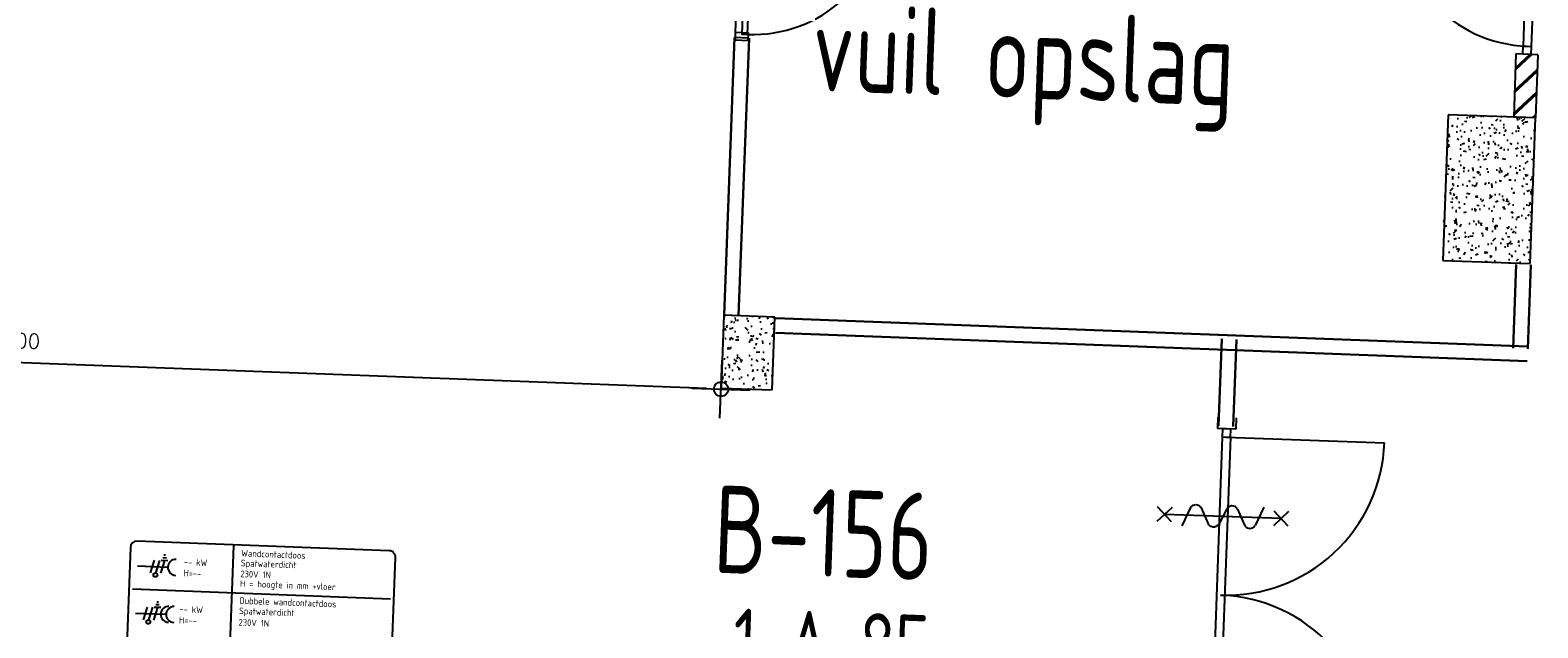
# Model space of a CAD drawing. Header units: millimetres. Extents: x 119024465 to 119292677, y 483022511 to 483148062.
# Tile 143 of 162: x 119237355 to 119247697, y 483068743 to 483072843. Entities that reach past the tile are written whole.
import ezdxf
from ezdxf.enums import TextEntityAlignment as Align

# ---------------------------------------------------------------- set-up
doc = ezdxf.new("R2010")
doc.units = ezdxf.units.MM
doc.header["$LTSCALE"] = 100
doc.layers.get('0').update_dxf_attribs({"linetype": 'CONTINUOUS'})
doc.layers.get('Defpoints').update_dxf_attribs({"linetype": 'CONTINUOUS'})
doc.layers.add('(22) Binnenwanden', color=1, linetype='CONTINUOUS', lineweight=0)
for name, color, linetype in [('02---0-_2MMTEKST', 2, 'CONTINUOUS'), ('03---0-_3MMTEKST', 3, 'CONTINUOUS'), ('04---0-_5MMTEKST', 4, 'CONTINUOUS'), ('12', 4, 'CONTINUOUS'), ('200-3D', 1, 'CONTINUOUS'), ('63---0--LICHTINST', 7, 'CONTINUOUS'), ('AL22----', 2, 'CONTINUOUS'), ('AL22----_ARC', 8, 'CONTINUOUS'), ('AL28----', 4, 'CONTINUOUS'), ('AL28----_ARC', 8, 'CONTINUOUS'), ('AL32----', 6, 'CONTINUOUS'), ('BT00----_HOTELNRS', 3, 'CONTINUOUS'), ('BT00----_RUIMTENRS', 7, 'CONTINUOUS'), ('fdstp techniek', 254, 'CONTINUOUS'), ('LAYER22', 12, 'CONTINUOUS'), ('LAYER32', 7, 'CONTINUOUS'), ('M-119--MATEN', 1, 'CONTINUOUS')]:
    doc.layers.add(name, color=color, linetype=linetype)
doc.styles.add('2', font='ISO', dxfattribs={"height": 125})
doc.styles.add('ROMANS', font='ROMANS.SHX')
doc.styles.get("Standard").update_dxf_attribs({"font": 'ISOCP.SHX'})
doc.dimstyles.new('DIM-100', dxfattribs={"dimscale": 100, "dimtxt": 1, "dimasz": 1, "dimexe": 3, "dimexo": 3, "dimgap": 1, "dimtad": 1, "dimdec": 0, "dimrnd": 1, "dimzin": 0, "dimdsep": 46, "dimtxsty": 'ROMANS', "dimblk1": 'DOT1', "dimblk2": 'DOT1', "dimsah": 1, "dimcen": -3, "dimdle": 1, "dimse1": 1, "dimse2": 1, "dimclrd": 1, "dimclre": 1, "dimclrt": 2, "dimadec": 0, "dimazin": 0, "dimtfac": 0.75, "dimtdec": 0, "dimtix": 1, "dimtmove": 1, "dimatfit": 3, "dimldrblk": 'DOT1', "dimfxl": 1, "dimtvp": 1, "dimtolj": 1, "dimtzin": 0, "dimarcsym": 0})

# ---------------------------------------------------------------- blocks, each defined once
blk = doc.blocks.new('KOLOM')
at = {"layer": 'AL28----', "linetype": 'Continuous'}
for p, q in [((0.5, 0.5), (-0.5, 0.5)), ((-0.5, 0.5), (-0.5, -0.5)), ((0.5, -0.5), (0.5, 0.5)), ((-0.5, -0.5), (0.5, -0.5))]:
    blk.add_line(p, q, dxfattribs=at)
blk = doc.blocks.new('500X350')
at = {"layer": 'AL28----_ARC'}
h = blk.add_hatch(dxfattribs=at)
h.set_pattern_fill('AR-CONC', color=256, style=0)
h.set_pattern_definition([(50, (-84509.61414888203, -60757.03995125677), (182.1846689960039, -15.93908553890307), [19.05, -209.55]), (355, (-84509.61414888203, -60757.03995125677), (-35.24282597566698, 191.05664288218), [15.24, -167.64]), (100.451, (-84494.43214888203, -60758.36820125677), (146.9425016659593, 175.1166878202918), [16.19, -178.09]), (46.18420000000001, (-84509.61414888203, -60706.23995125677), (271.0790408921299, -42.04232793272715), [28.575, -314.325]), (96.6356, (-84487.02424888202, -60709.74345125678), (237.4042344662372, 247.4255558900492), [24.285, -267.135]), (351.1840000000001, (-84509.61414888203, -60706.23995125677), (237.4046058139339, 247.4251178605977), [22.86, -251.46]), (21, (-84484.21414888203, -60718.93995125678), (151.6148798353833, -102.2655185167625), [19.05, -209.55]), (326.0000000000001, (-84484.21414888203, -60718.93995125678), (61.80202834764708, 184.1879661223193), [15.24, -167.64]), (71.4514, (-84471.57964888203, -60727.46205125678), (213.4164907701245, 81.92285771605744), [16.19, -178.09]), (37.50000000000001, (-84509.61414888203, -60757.03995125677), (3.088603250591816, 84.55503887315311), [0, -165.608, 0, -170.18, 0, -168.275]), (7.499999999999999, (-84509.61414888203, -60757.03995125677), (66.81966251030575, 100.1805748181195), [0, -97.028, 0, -161.798, 0, -64.135]), (327.5, (-84566.25614888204, -60757.03995125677), (135.5905951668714, -5.72874399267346), [0, -63.5, 0, -198.12, 0, -262.89]), (317.5, (-84591.65614888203, -60757.03995125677), (148.129181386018, 25.42649103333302), [0, -82.55, 0, -131.572, 0, -186.69])])
h.paths.add_polyline_path([(-250, 175), (-250, -175), (250, -175), (250, 175)])
at = {"layer": 'AL28----', "xscale": 500, "yscale": 350, "zscale": 2600}
blk.add_blockref('KOLOM', (0, 0), dxfattribs=at)
blk = doc.blocks.new('600x1000')
at = {"layer": 'AL28----_ARC'}
h = blk.add_hatch(dxfattribs=at)
h.set_pattern_fill('AR-CONC', color=256, style=0)
h.set_pattern_definition([(50, (-93318.17656066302, -55761.95239594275), (182.1846689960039, -15.93908553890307), [19.05, -209.55]), (355, (-93318.17656066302, -55761.95239594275), (-35.24282597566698, 191.05664288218), [15.24, -167.64]), (100.451, (-93302.99456066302, -55763.28064594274), (146.9425016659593, 175.1166878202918), [16.19, -178.09]), (46.18420000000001, (-93318.17656066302, -55711.15239594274), (271.0790408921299, -42.04232793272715), [28.575, -314.325]), (96.6356, (-93295.58666066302, -55714.65589594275), (237.4042344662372, 247.4255558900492), [24.285, -267.135]), (351.1840000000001, (-93318.17656066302, -55711.15239594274), (237.4046058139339, 247.4251178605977), [22.86, -251.46]), (21, (-93292.77656066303, -55723.85239594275), (151.6148798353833, -102.2655185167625), [19.05, -209.55]), (326.0000000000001, (-93292.77656066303, -55723.85239594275), (61.80202834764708, 184.1879661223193), [15.24, -167.64]), (71.4514, (-93280.14206066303, -55732.37449594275), (213.4164907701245, 81.92285771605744), [16.19, -178.09]), (37.50000000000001, (-93318.17656066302, -55761.95239594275), (3.088603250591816, 84.55503887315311), [0, -165.608, 0, -170.18, 0, -168.275]), (7.499999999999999, (-93318.17656066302, -55761.95239594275), (66.81966251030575, 100.1805748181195), [0, -97.028, 0, -161.798, 0, -64.135]), (327.5, (-93374.81856066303, -55761.95239594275), (135.5905951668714, -5.72874399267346), [0, -63.5, 0, -198.12, 0, -262.89]), (317.5, (-93400.21856066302, -55761.95239594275), (148.129181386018, 25.42649103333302), [0, -82.55, 0, -131.572, 0, -186.69])])
h.paths.add_polyline_path([(-300, -500), (300, -500), (300, 500), (-300, 500)])
at = {"layer": 'AL28----', "xscale": 600, "yscale": 1000, "zscale": 2600}
blk.add_blockref('KOLOM', (0, 0), dxfattribs=at)
blk = doc.blocks.new('114-31b')
at = {"color": 0, "linetype": 'Continuous'}
for p, q in [((-49.99999994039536, 449.9999999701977), (50.00000011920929, 349.9999999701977)), ((50.00000005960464, 449.9999999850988), (-49.99999994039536, 349.9999999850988)), ((0, 399.9999999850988), (5.960464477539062e-08, -400)), ((-75.22076380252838, 278.9749930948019), (52.90113949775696, 224.7435648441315)), ((-53.78419476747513, 99.46940438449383), (53.34266716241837, 150.804756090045)), ((-53.34266716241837, 25.53059560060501), (53.34266716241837, -25.53059561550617)), ((-53.34266716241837, -150.2564351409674), (52.9011395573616, -99.46940438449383)), ((-53.78419476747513, -224.1952439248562), (74.77923619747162, -278.9116318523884)), ((-49.99999988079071, -349.9999998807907), (50.00000017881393, -449.9999998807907)), ((50.00000011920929, -349.9999998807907), (-49.99999988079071, -449.9999998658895))]:
    blk.add_line(p, q, dxfattribs=at)
for points in [[(74.77923613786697, 187.6370802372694, 0.1085803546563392), (71.06170707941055, 204.554047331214, 0.1021137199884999), (60.13457524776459, 219.3489430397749, 0.04519307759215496), (52.90113949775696, 224.7435648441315, 0.02457701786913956)], [(53.34266716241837, 150.804756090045, 0.04259042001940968), (60.13457524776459, 155.9252174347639, 0.1021137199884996), (71.06170707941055, 170.7201131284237, 0.1085803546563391), (74.77923613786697, 187.6370802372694, 0.1085803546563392)], [(-53.78419476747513, 99.46940438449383, 0.04259042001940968), (-60.57610285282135, 94.34894302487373, 0.1021137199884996), (-71.50323468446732, 79.55404733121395, 0.1085803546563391), (-75.22076380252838, 62.6370802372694, 0.1085803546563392)], [(-75.22076380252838, 62.6370802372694, 0.1085803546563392), (-71.50323474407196, 45.72011312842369, 0.1021137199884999), (-60.57610285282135, 30.92521743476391, 0.04519307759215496), (-53.34266716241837, 25.53059560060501, 0.02457701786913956)], [(74.77923619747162, -62.3629197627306, -0.1085803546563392), (71.0617071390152, -79.27988687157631, -0.1021137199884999), (60.13457524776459, -94.07478255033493, -0.04519307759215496), (52.9011395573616, -99.46940438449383, -0.02457701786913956)], [(53.34266716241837, -25.53059561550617, -0.04259042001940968), (60.13457524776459, -30.65105697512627, -0.1021137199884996), (71.06170707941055, -45.44595265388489, -0.1085803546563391), (74.77923619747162, -62.3629197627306, -0.1085803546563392)], [(-75.22076380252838, -187.3629197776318, -0.1085803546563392), (-71.50323468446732, -170.4459526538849, -0.1021137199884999), (-60.57610285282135, -155.6510569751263, -0.04519307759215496), (-53.34266716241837, -150.2564351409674, -0.02457701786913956)], [(-53.78419476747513, -224.1952439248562, -0.04259042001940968), (-60.57610285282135, -219.0747825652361, -0.1021137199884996), (-71.50323474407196, -204.2798868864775, -0.1085803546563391), (-75.22076380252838, -187.3629197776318, -0.1085803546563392)]]:
    blk.add_lwpolyline(points, format="xyb", dxfattribs=at)
blk = doc.blocks.new('32-PPRAS')
at = {"layer": 'LAYER32', "color": 2, "linetype": 'Continuous'}
blk.add_lwpolyline([(0, 90), (-50, 90), (-50, 0), (0, 0)], close=True, dxfattribs=at)
blk = doc.blocks.new('32-PPLAS')
at = {"layer": 'LAYER32', "color": 2, "linetype": 'Continuous'}
blk.add_lwpolyline([(0, 90), (50, 90), (50, 0), (0, 0)], close=True, dxfattribs=at)
blk = doc.blocks.new('deur90')
at = {"layer": 'LAYER22', "color": 2, "linetype": 'Continuous'}
for points in [[(-227.4084380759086, 1169.867195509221), (-327.4084380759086, 1169.867195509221)], [(-327.4084380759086, 199.8671955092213), (-227.4084380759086, 199.8671955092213)]]:
    blk.add_lwpolyline(points, dxfattribs=at)
at = {"layer": 'LAYER32', "color": 1, "linetype": 'Continuous'}
blk.add_lwpolyline([(-317.4084380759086, 225.4296955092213, -0.4142135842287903), (-1236.845938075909, 1144.867195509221), (-317.4084380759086, 1144.867195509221)], format="xyb", dxfattribs=at)
for points in [[(-317.4084380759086, 224.8671955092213), (-317.4084380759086, 1144.867195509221), (-277.4084380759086, 1144.867195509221), (-277.4084380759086, 224.8671955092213), (-317.4084380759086, 224.8671955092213), (-317.4084380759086, 1144.867195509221)], [(-232.4084380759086, 1134.867195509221), (-232.4084380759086, 234.8671955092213)]]:
    blk.add_lwpolyline(points, dxfattribs=at)
at = {"layer": 'LAYER32', "yscale": -1, "rotation": 270.0000006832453}
for name, p in [('32-PPLAS', (-232.4084380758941, 1184.867195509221)), ('32-PPRAS', (-232.4084380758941, 184.8671955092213))]:
    blk.add_blockref(name, p, dxfattribs=at)
blk = doc.blocks.new('DOT1')
at = {"layer": 'M-119--MATEN', "linetype": 'ByBlock'}
for p, q in [((0, -2), (0, 2)), ((-2, 0), (2, 0))]:
    blk.add_line(p, q, dxfattribs=at)
blk.add_circle((0, 0), 0.5, dxfattribs=at)
blk = doc.blocks.new('*D454')
at = {"layer": '12', "color": 1, "lineweight": -2, "transparency": 16777216}
blk.add_line((119241994.6219144, 483070384.313586), (119232501.4477521, 483070744.3751439), dxfattribs=at)
at = {"layer": 'Defpoints', "color": 0, "transparency": 16777216}
for p in [(119232401.5196031, 483070748.1652656), (119232401.8224724, 483070756.1505436), (119242094.8529328, 483070388.5087424)]:
    blk.add_point(p, dxfattribs=at)
at = {"layer": '12', "color": 1, "lineweight": -2, "transparency": 16777216, "xscale": 100, "yscale": 100, "zscale": 100}
for p, rotation in [((119232401.5196031, 483070748.1652656), 177.8278999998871), ((119242094.5500635, 483070380.5234643), 357.8278999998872)]:
    blk.add_blockref('DOT1', p, dxfattribs=dict(at, rotation=rotation))
at = {"layer": '12', "color": 2, "transparency": 16777216, "insert": (119237253.7200158, 483070714.2365885), "char_height": 100, "attachment_point": 5, "rotation": 357.82789999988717, "style": 'ROMANS'}
blk.add_mtext('\\A1;9700', dxfattribs=at)

msp = doc.modelspace()

# ---------------------------------------------------------------- hatches: boundary and pattern name
at = {"layer": 'AL22----_ARC'}
h = msp.add_hatch(dxfattribs=at)
h.set_pattern_fill('SCHOON', color=256, scale=2, angle=-2.087992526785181, style=0, pattern_type=2)
h.set_pattern_definition([(42.91200747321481, (119153097.5669324, 483019764.0029071), (-74.89618102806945, 80.56402464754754), []), (42.91200747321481, (119153098.1134465, 483019778.9929479), (-74.89618102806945, 80.56402464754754), [])])
h.paths.add_polyline_path([(119247681.0636983, 483072241.2092807), (119247531.1632906, 483072246.6744225), (119247546.9586616, 483072679.9170794), (119247696.8590693, 483072674.4519376)])

# ---------------------------------------------------------------- linework, layer by layer
at = {"layer": '(22) Binnenwanden', "lineweight": 30}
for p, q in [((119242114.70419836, 483070887.793137), (119242186.94805317, 483072792.5326886)), ((119242214.63234743, 483070884.00301534), (119242286.87620224, 483072788.74256694)), ((119247527.14750686, 483070661.7824954), (119247548.96057726, 483071236.8932402)), ((119247627.07565594, 483070657.9923736), (119247648.88872634, 483071233.1031184)), ((119242471.18714793, 483070867.76146203), (119247627.80566354, 483070672.17881817)), ((119242467.39702626, 483070767.8333129), (119247624.01554187, 483070572.25066906)), ((119245507.34875447, 483070128.2266371), (119245530.01284947, 483070725.7750022)), ((119245607.27690354, 483070124.43651533), (119245629.94099854, 483070721.9848804))]:
    msp.add_line(p, q, dxfattribs=at)
at = {"layer": '03---0-_3MMTEKST', "color": 4}
for p, q in [((119238042.8753935, 483069294.3682021), (119237851.0691226, 483064237.3153313)), ((119239817.1978968, 483069272.5072159), (119238089.9673287, 483069338.0184262)), ((119239669.04185, 483064168.3624099), (119239860.8481209, 483069225.4152807))]:
    msp.add_line(p, q, dxfattribs=at)
for centre, start, end in [((119238088.2464731, 483069292.6473466), 87.82790025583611, 177.8278997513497), ((119239815.4770412, 483069227.1361363), 357.8278997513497, 87.82790025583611)]:
    msp.add_arc(centre, 45.40370260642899, start, end, dxfattribs=at)
at = {"layer": '04---0-_5MMTEKST'}
for p, q in [((119238091.0323718, 483069167.8242478), (119238299.7393381, 483069159.9083121)), ((119238078.7812774, 483068844.8190004), (119238287.4882437, 483068836.9030648))]:
    msp.add_line(p, q, dxfattribs=at)
for centre in [(119238354.1846336, 483069157.8432854), (119238305.6366756, 483068836.2147225), (119238341.9335393, 483068834.8380381)]:
    msp.add_arc(centre, 54.48444312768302, 87.82790025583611, 267.8279002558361, dxfattribs=at)
at = {"layer": '63---0--LICHTINST'}
for p, q in [((119238181.9807366, 483069120.4865726), (119238208.7909733, 483069207.2459874)), ((119238218.2776003, 483069119.1098881), (119238245.087837, 483069205.8693029)), ((119238276.8475927, 483069204.664704), (119238250.037356, 483069117.9052892)), ((119238299.6145699, 483069203.8011874), (119238254.0806155, 483069205.5282205)), ((119238289.8249102, 483069222.3470338), (119238265.2469597, 483069223.2792379)), ((119238284.3687648, 483069240.7285167), (119238272.0797895, 483069241.1946187)), ((119238133.4327785, 483068798.8580096), (119238160.2430152, 483068885.6174244)), ((119238169.7296422, 483068797.4813252), (119238196.5398789, 483068884.2407399)), ((119238228.2996346, 483068883.036141), (119238201.489398, 483068796.2767263)), ((119238251.0666119, 483068882.1726245), (119238205.5326574, 483068883.8996576)), ((119238241.2769521, 483068900.7184709), (119238216.6990016, 483068901.6506749)), ((119238235.8208067, 483068919.0999538), (119238223.5318315, 483068919.5660558))]:
    msp.add_line(p, q, dxfattribs=at)
for centre in [(119238214.2560648, 483069106.0959759), (119238165.7081067, 483068784.4674129)]:
    msp.add_circle(centre, 13.62111078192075, dxfattribs=at)
at = {"layer": 'AL22----'}
for p, q in [((119247546.9586616, 483072679.9170794), (119247531.1632906, 483072246.6744225)), ((119247696.8590693, 483072674.4519376), (119247546.9586616, 483072679.9170794)), ((119247696.8590693, 483072674.4519376), (119247681.0636983, 483072241.2092807)), ((119247681.0636983, 483072241.2092807), (119247531.1632906, 483072246.6744225)), ((119247494.7290119, 483071247.3383713), (119247644.6294196, 483071241.8732294)), ((119242213.0036773, 483070884.5333402), (119242113.0700722, 483070888.1767681)), ((119242095.7637898, 483070413.4921438), (119242094.8529329, 483070388.5087425)), ((119242094.8529329, 483070388.5087425), (119242444.6205508, 483070375.7567449)), ((119242444.6205508, 483070375.7567449), (119242445.5314078, 483070400.7401462)), ((119245501.8549688, 483070189.2447796), (119245498.9766608, 483070110.2972316)), ((119245624.8930033, 483070105.7065125), (119245498.9766608, 483070110.2972316)), ((119245627.7713113, 483070184.6540605), (119245624.8930033, 483070105.7065125))]:
    msp.add_line(p, q, dxfattribs=at)
at = {"layer": 'AL32----'}
for p, q in [((119247629.7787863, 483073661.5513428), (119247595.9677756, 483072734.1674873)), ((119247685.7416051, 483073659.5110232), (119247651.9305945, 483072732.1271676)), ((119247593.927456, 483072678.2046683), (119247595.9677756, 483072734.1674873)), ((119247595.9677756, 483072734.1674873), (119247651.9305945, 483072732.1271676)), ((119247651.9305945, 483072732.1271676), (119247649.8902749, 483072676.1643488)), ((119247649.8902749, 483072676.1643488), (119247593.927456, 483072678.2046683)), ((119245533.9534226, 483070109.0220318), (119245531.913103, 483070053.059213)), ((119245589.9162415, 483070106.9817123), (119245533.9534226, 483070109.0220318)), ((119245587.8759219, 483070051.0188934), (119245589.9162415, 483070106.9817123)), ((119245531.913103, 483070053.059213), (119245452.8507182, 483067884.4999818)), ((119245587.8759219, 483070051.0188934), (119245508.8135371, 483067882.4596621)), ((119245531.913103, 483070053.059213), (119245587.8759219, 483070051.0188934)), ((119245559.8945124, 483070052.0390532), (119246644.174128, 483070012.5078608))]:
    msp.add_line(p, q, dxfattribs=at)
for centre, radius, start, end in [((119247657.7601957, 483073660.5311829), 927.9999999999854, 177.9120071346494, 267.9120070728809), ((119245559.8945124, 483070052.0390532), 1085, 267.9120070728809, 357.9120071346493), ((119245480.8321276, 483067883.479822), 1085, 357.9120071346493, 87.91200707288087)]:
    msp.add_arc(centre, radius, start, end, dxfattribs=at)
at = {"layer": 'fdstp techniek'}
for p, q in [((119238750.6232934, 483069307.7585918), (119238556.37504, 483064186.3218274)), ((119238057.7992301, 483069010.3875653), (119239827.2713355, 483068943.2741982))]:
    msp.add_line(p, q, dxfattribs=at)

# ---------------------------------------------------------------- block references
at = {"layer": '200-3D', "xscale": -1, "rotation": 357.8279000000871}
msp.add_blockref('deur90', (119241950.8921289, 483072600.9669967), dxfattribs=at)
at = {"layer": 'AL28----'}
for name, p, rotation in [('600x1000', (119247363.0457435, 483071752.4715387), 357.9120074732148), ('500X350', (119242278.8453115, 483070631.9667565), 87.91200747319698)]:
    msp.add_blockref(name, p, dxfattribs=dict(at, rotation=rotation))
at = {"layer": 'AL32----', "rotation": 267.912007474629}
msp.add_blockref('114-31b', (119245535.8862565, 483069506.895633), dxfattribs=at)

# ---------------------------------------------------------------- texts
at = {"layer": '02---0-_2MMTEKST', "style": '2'}
for s, p in [('-- kW', (119238409.2642415, 483069172.5021704)), ('H=--', (119238406.3961489, 483069096.8837044)), ('-- kW', (119238378.8525149, 483068849.8635967)), ('H=--', (119238375.9844223, 483068774.2451307))]:
    msp.add_text(s, height=45.40370260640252, rotation=357.8278997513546, dxfattribs=at).set_placement(p)
at = {"layer": 'BT00----_HOTELNRS', "width": 0.8}
msp.add_text('-1 A 85', height=449.9999999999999, rotation=357.9091074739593, dxfattribs=at).set_placement((119242731.4134406, 483068407.708753), align=Align.CENTER)
at = {"layer": 'BT00----_RUIMTENRS', "width": 0.8}
for s, p in [('vuil opslag', (119242708.1583656, 483072429.1309798)), ('B-156', (119242035.2783049, 483069122.6525572))]:
    msp.add_text(s, height=599.9999999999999, rotation=357.9091074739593, dxfattribs=at).set_placement(p)
at = {"layer": 'fdstp techniek', "style": '2'}
for s, p in [('Wandcontactdoos', (119238802.3186255, 483069233.1896257)), ('Spatwaterdicht', (119238799.7619751, 483069165.7824625)), ('230V 1N', (119238796.9252875, 483069090.9920039)), ('H = hoogte in mm +vloer', (119238794.447471, 483069025.6633307)), ('Spatwaterdicht', (119238787.3226315, 483068837.8139464)), ('Dubbele wandcontactdoos', (119238789.9975365, 483068908.3389379)), ('230V 1N', (119238784.3194556, 483068758.6339512))]:
    msp.add_text(s, height=45.40370260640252, rotation=357.8278997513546, dxfattribs=at).set_placement(p)

# ---------------------------------------------------------------- dimensions: what is measured, and where the dimension line sits
at = {"layer": '12'}
dim = msp.add_linear_dim(base=(119232401.5196031, 483070748.1652656), p1=(119242094.8529328, 483070388.5087425), p2=(119232401.8224724, 483070756.1505436), angle=357.8278999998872, dimstyle='DIM-100', dxfattribs=at)
dim.commit()
dim.dimension.update_dxf_attribs({"geometry": '*D454', "text_midpoint": (119237253.7200158, 483070714.2365885)})

doc.saveas('drawing.dxf')
